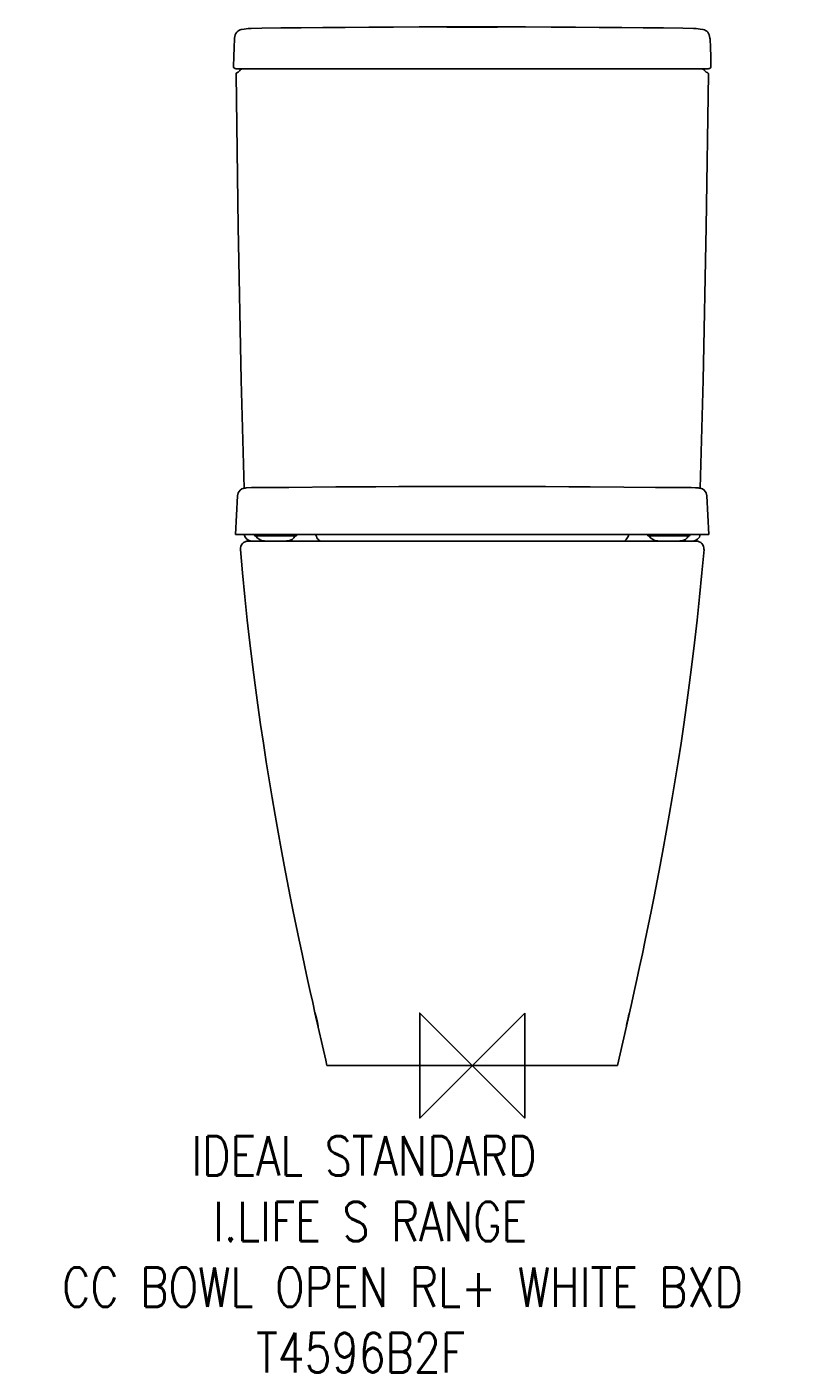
# Model space of a CAD drawing. Header units: millimetres. Extents: x 46896 to 47490, y -1154 to -127.
import ezdxf

# ---------------------------------------------------------------- set-up
doc = ezdxf.new("R2010")
doc.units = ezdxf.units.MM
doc.header["$LTSCALE"] = 54.820741
doc.layers.get('0').update_dxf_attribs({"linetype": 'CONTINUOUS'})
doc.layers.add('ORIGIN', color=6, linetype='CONTINUOUS')
doc.styles.get("Standard").update_dxf_attribs({"font": 'txt', "width": 0.8})

# ---------------------------------------------------------------- blocks, each defined once
blk = doc.blocks.new('ORIGIN')
at = {"layer": 'ORIGIN'}
blk.add_lwpolyline([(-20, 20), (-20, -20), (20, 20), (20, -20)], close=True, dxfattribs=at)

msp = doc.modelspace()

# ---------------------------------------------------------------- linework, layer by layer
at = {"color": 2, "linetype": 'Continuous'}
for p, q in [((47059.4, -129.4), (47059.2, -129.5)), ((47215.4, -127.5), (47194.8, -127.5)), ((47216.6, -127.5), (47220.8, -127.5)), ((47227.3, -127.7), (47222.4, -127.6)), ((47233.7, -127.7), (47227.3, -127.7)), ((47239, -127.7), (47233.7, -127.7)), ((47244.2, -127.7), (47239, -127.7)), ((47249.6, -127.6), (47244.2, -127.7)), ((47253, -127.6), (47249.6, -127.6)), ((47404.1, -128.7), (47396, -128.5)), ((47411.4, -129.4), (47411.6, -129.5)), ((47054.6, -159.3), (47055.2, -159.5)), ((47055.2, -159.5), (47415.5, -159.5)), ((47415.5, -159.5), (47416.2, -159.3)), ((47063.2, -478.9), (47063, -479)), ((47063, -479), (47063, -479)), ((47067, -478.8), (47063.2, -478.9)), ((47077.3, -478.7), (47067, -478.8)), ((47077.3, -478.7), (47095.6, -478.6)), ((47351.1, -478.4), (47325.3, -478.2)), ((47375.2, -478.6), (47351.1, -478.4)), ((47402.4, -478.8), (47375.2, -478.6)), ((47407.8, -479), (47407.8, -479)), ((47056.3, -485), (47054.8, -514.6)), ((47416, -514.6), (47414.4, -485)), ((47416, -514.6), (47054.8, -514.6)), ((47064.5, -519.5), (47406.2, -519.5)), ((47069.3, -515.2), (47069.3, -514.6)), ((47100.9, -515.6), (47069.8, -515.6)), ((47092.5, -519.5), (47092.5, -519.5)), ((47100.4, -515.6), (47099.4, -517.1)), ((47101.4, -515.2), (47101.5, -514.6)), ((47115.9, -514.6), (47116.5, -516.1)), ((47116.5, -516.1), (47116.5, -516.1)), ((47354.3, -516.1), (47354.8, -514.6)), ((47354.3, -516.1), (47354.3, -516.1)), ((47369.3, -515.2), (47369.3, -514.6)), ((47369.8, -515.6), (47400.9, -515.6)), ((47378.2, -519.5), (47378.3, -519.5)), ((47400.4, -515.6), (47399.4, -517.1)), ((47401.4, -515.2), (47401.5, -514.6)), ((47353, -889.5), (47357.1, -871.4)), ((47115.4, -879.3), (47123.6, -915.4)), ((47115.7, -880.2), (47116.1, -881.6)), ((47116.7, -884.5), (47116, -881.6)), ((47116.1, -881.6), (47117, -885.5)), ((47354.8, -881.6), (47353.9, -885.5)), ((47354, -884.5), (47354.7, -881.6)), ((47355.1, -880.2), (47354.8, -881.6)), ((47117.3, -887.3), (47116.7, -884.5)), ((47117.6, -888.7), (47117.3, -887.3)), ((47348.2, -910.6), (47353, -889.5)), ((47353.1, -888.6), (47353.4, -887.3)), ((47353.4, -887.3), (47354, -884.5)), ((47346.2, -919.5), (47348.2, -910.6)), ((47123.6, -915.4), (47124.5, -919.5)), ((47124.5, -919.5), (47346.2, -919.5))]:
    msp.add_line(p, q, dxfattribs=at)
for points in [[(47059.2, -129.5), (47058.3, -129.8), (47057.4, -130.2), (47056.5, -130.8), (47055.7, -131.6), (47055.1, -132.5), (47054.6, -133.6), (47054.2, -134.8), (47054.1, -136), (47054, -136.7)], [(47066.7, -128.7), (47064.4, -128.8), (47061.4, -129.1), (47059.4, -129.4)], [(47194.8, -127.5), (47175.3, -127.6), (47156.5, -127.7), (47138.5, -127.8), (47121.3, -128), (47104.9, -128.1), (47089.3, -128.3), (47074.8, -128.5), (47066.7, -128.7)], [(47215.4, -127.5), (47215.7, -127.5), (47216.6, -127.5)], [(47222.4, -127.6), (47219, -127.6), (47217.5, -127.6), (47216.3, -127.6), (47215.6, -127.5), (47215.4, -127.5)], [(47220.8, -127.5), (47252.7, -127.5), (47254.2, -127.5), (47255.1, -127.5), (47255.4, -127.5)], [(47255.4, -127.5), (47255.1, -127.5), (47254.3, -127.6), (47253, -127.6)], [(47396, -128.5), (47381.4, -128.3), (47365.9, -128.1), (47349.5, -128), (47332.2, -127.8), (47314.2, -127.7), (47295.5, -127.6), (47276, -127.5), (47255.4, -127.5)], [(47411.4, -129.4), (47409.3, -129.1), (47406.3, -128.8), (47404.1, -128.7)], [(47416.8, -136.7), (47416.7, -136), (47416.5, -134.8), (47416.2, -133.6), (47415.7, -132.5), (47415, -131.6), (47414.3, -130.8), (47413.4, -130.2), (47412.5, -129.8), (47411.6, -129.5)], [(47054, -136.7), (47053.7, -142.9), (47053.4, -150.2), (47053.3, -157.5)], [(47417.5, -157.5), (47417.3, -150.2), (47417.1, -142.9), (47416.8, -136.7)], [(47053.3, -157.5), (47053.3, -158.1), (47053.6, -158.6), (47053.9, -159), (47054.3, -159.2), (47054.6, -159.3)], [(47055.9, -162.4), (47055.9, -162.4), (47055.8, -162.5), (47055.7, -162.5), (47055.6, -162.6), (47055.5, -162.7), (47055.4, -162.8), (47055.3, -162.9), (47055.2, -163), (47055.2, -163.1), (47055.2, -163.3), (47055.2, -163.4)], [(47055.2, -163.4), (47056.9, -279.8), (47059.2, -396.9), (47061.3, -479.2)], [(47058, -160.7), (47057.9, -161), (47057.4, -161.6), (47056.9, -162), (47056.2, -162.3), (47055.9, -162.4)], [(47059.9, -159.5), (47059.3, -159.6), (47058.8, -159.8), (47058.4, -160.2), (47058.1, -160.6), (47058, -160.7)], [(47409.4, -479.2), (47411.5, -396.9), (47413.9, -279.8), (47415.6, -163.4)], [(47412.7, -160.7), (47412.7, -160.6), (47412.4, -160.1), (47411.9, -159.8), (47411.4, -159.6), (47410.9, -159.5)], [(47414.8, -162.4), (47414.5, -162.3), (47413.9, -162), (47413.3, -161.5), (47412.8, -160.9), (47412.7, -160.7)], [(47415.6, -163.4), (47415.6, -163.3), (47415.6, -163.1), (47415.5, -163), (47415.4, -162.8), (47415.3, -162.7), (47415.2, -162.6), (47415.1, -162.5), (47414.9, -162.4), (47414.8, -162.4)], [(47416.2, -159.3), (47416.4, -159.2), (47416.9, -159), (47417.2, -158.6), (47417.4, -158.1), (47417.5, -157.5)], [(47063, -479), (47062.2, -479.1), (47061.4, -479.2), (47060.7, -479.4), (47059.7, -479.8), (47058.4, -480.7), (47056.9, -482.7), (47056.3, -485)], [(47235.4, -477.9), (47217.3, -477.9), (47198.1, -477.9), (47179.5, -478), (47161.8, -478.1), (47145.5, -478.2), (47131.3, -478.3), (47095.6, -478.6)], [(47325.3, -478.2), (47309, -478.1), (47291.3, -478), (47272.6, -477.9), (47253.5, -477.9), (47235.4, -477.9)], [(47407.8, -479), (47405.6, -478.9), (47402.4, -478.8)], [(47414.4, -485), (47413.9, -482.7), (47412.4, -480.7), (47411.1, -479.8), (47410.1, -479.4), (47409.3, -479.2), (47408.6, -479.1), (47407.8, -479)], [(47078.6, -519.5), (47076.9, -519.4), (47074.7, -519), (47072.8, -518.2), (47071.4, -517.1), (47070.4, -515.6)], [(47099.4, -517.1), (47098, -518.3), (47096.1, -519), (47093.8, -519.4), (47092.1, -519.5)], [(47116.5, -516.1), (47116.9, -517), (47117.9, -518.4), (47119.3, -519.5), (47119.3, -519.5)], [(47351.4, -519.5), (47351.5, -519.5), (47352.9, -518.4), (47353.9, -516.9), (47354.3, -516.1)], [(47378.6, -519.5), (47376.9, -519.4), (47374.7, -519), (47372.8, -518.2), (47371.4, -517.1), (47370.4, -515.6)], [(47399.4, -517.1), (47398, -518.3), (47396.1, -519), (47393.8, -519.4), (47392.1, -519.5)], [(47058.6, -526), (47060.1, -543.7), (47061.9, -562), (47063.8, -579.9), (47065.8, -597.2), (47067.8, -613.7), (47069.8, -629.5), (47071.8, -644.6), (47073.9, -659.3), (47076.1, -673.7), (47078.2, -687.8), (47080.5, -701.7), (47082.7, -715.3), (47085, -728.6), (47087.3, -741.6), (47089.6, -754.3), (47092, -766.7), (47094.3, -778.7), (47096.6, -790.5), (47098.9, -801.9), (47101.1, -813), (47103.4, -823.8), (47105.6, -834.2), (47107.7, -844.2), (47109.8, -853.8), (47111.8, -862.9), (47113.7, -871.4), (47115.4, -879.3)], [(47357.1, -871.4), (47359, -862.9), (47361, -853.8), (47363.1, -844.2), (47365.2, -834.2), (47367.4, -823.8), (47369.6, -813), (47371.9, -801.9), (47374.2, -790.5), (47376.5, -778.7), (47378.8, -766.7), (47381.1, -754.3), (47383.4, -741.6), (47385.7, -728.6), (47388, -715.3), (47390.3, -701.7), (47392.5, -687.8), (47394.7, -673.7), (47396.8, -659.3), (47398.9, -644.6), (47401, -629.5), (47403, -613.7), (47405, -597.2), (47406.9, -579.9), (47408.8, -562), (47410.6, -543.7), (47412.2, -526)], [(47115.6, -879.5), (47115.6, -879.5), (47115.6, -879.7), (47115.7, -880.2)], [(47116, -881.6), (47115.7, -880.2), (47115.6, -879.7), (47115.6, -879.5), (47115.6, -879.5)], [(47354.7, -881.6), (47355, -880.2), (47355.1, -879.7), (47355.2, -879.5), (47355.2, -879.5)], [(47355.2, -879.5), (47355.2, -879.5), (47355.2, -879.7), (47355.1, -880.2)], [(47117, -885.5), (47117.5, -888), (47117.7, -888.6), (47117.8, -889.1), (47117.8, -889.4), (47117.8, -889.5)], [(47117.8, -889.5), (47117.8, -889.4), (47117.7, -889.1), (47117.6, -888.7)], [(47353.9, -885.5), (47353.3, -888.1), (47353.1, -888.7), (47353, -889.1), (47352.9, -889.4), (47352.9, -889.5)], [(47352.9, -889.5), (47352.9, -889.4), (47353, -889.1), (47353.1, -888.6)]]:
    msp.add_lwpolyline(points, dxfattribs=at)
for centre, radius, start, end in [((47064.5, -525.5), 6, 90, 184.9175), ((47067.3, -513.5), 6, 190.5691, 270), ((47069.8, -515.1), 0.5, 185, 270), ((47100.9, -515.1), 0.5, 270, 355), ((47369.8, -515.1), 0.5, 185, 270), ((47400.9, -515.1), 0.5, 270, 355), ((47403.5, -513.5), 6, 270, 349.4214), ((47406.2, -525.5), 6, 355.0825, 90)]:
    msp.add_arc(centre, radius, start, end, dxfattribs=at)

# ---------------------------------------------------------------- block references
at = {"color": 2, "linetype": 'Continuous', "xscale": -2, "yscale": 2, "zscale": 2}
msp.add_blockref('ORIGIN', (47235.4, -919.5), dxfattribs=at)

# ---------------------------------------------------------------- texts
at = {"color": 2, "insert": (46856.6, -973.4), "char_height": 6, "attachment_point": 1}
msp.add_mtext_dynamic_manual_height_columns('{\\Fsimplex|c204;\\H4.9999x;\\C256;\\c16777215;        \\Fsimplex|c0;  IDEAL STANDARD\\P           \\Fsimplex|c204;I.LIFE \\Fsimplex|c0;S RANGE\\P    CC BOWL OPEN RL+ WHITE BXD  \\Fsimplex|c204; ^I\\Fsimplex|c0;                              \\P\\pxt65;             T4596B2F  }', width=882.501, gutter_width=1, heights=[0], dxfattribs=at)

doc.saveas('drawing.dxf')
